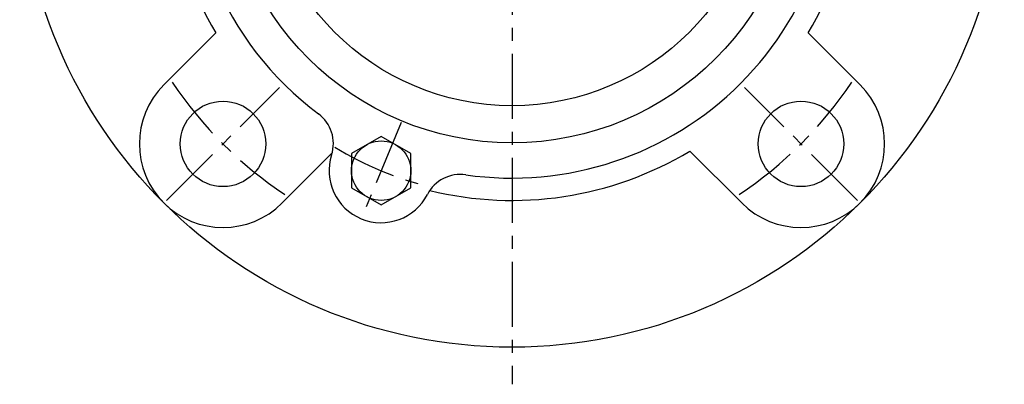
# Model space of a CAD drawing. Extents: x -142 to 324, y -143 to 324.
# Tile 1 of 8: x -132 to 132, y -143 to -44. Entities that reach past the tile are written whole.
import ezdxf

# ---------------------------------------------------------------- set-up
doc = ezdxf.new("R2010")
doc.units = 0
doc.header["$LTSCALE"] = 14
doc.linetypes.add('CENTER', pattern=[2, 1.25, -0.25, 0.25, -0.25])
doc.layers.get('0').update_dxf_attribs({"linetype": 'CONTINUOUS'})
doc.layers.add('CENTER', color=1, linetype='CENTER')

msp = doc.modelspace()

# ---------------------------------------------------------------- linework, layer by layer
for p, q in [((-93.69, -61.87), (-79.72, -47.9)), ((93.69, -61.87), (79.72, -47.9)), ((-35.21, -75.76), (-43.21, -80.38)), ((-27.21, -80.38), (-35.21, -75.76)), ((-61.87, -93.69), (-48.39, -80.21)), ((-43.21, -80.38), (-43.21, -89.62)), ((-27.21, -89.62), (-27.21, -80.38)), ((61.87, -93.69), (47.9, -79.72)), ((-43.21, -89.62), (-35.21, -94.23)), ((-35.21, -94.23), (-27.21, -89.62))]:
    msp.add_line(p, q)
for centre, radius in [((0, 0), 132.5), ((0, 0), 77.5), ((0, 0), 67.5), ((-77.78, -77.78), 11.5), ((77.78, -77.78), 11.5), ((-35.21, -85), 8)]:
    msp.add_circle(centre, radius)
for centre, radius, start, end in [((0, 0), 93, 166.2429, 210.9992), ((0, 0), 93, 329.0008, 13.7571), ((0, 0), 87, 171.7739, 233.2261), ((0, 0), 87, 261.7739, 8.2261), ((-77.78, -77.78), 22.5, 135, 315), ((77.78, -77.78), 22.5, 225, 45), ((-58.07, -77.7), 10, 342.2932, 53.2261), ((-35.21, -85), 14, 162.2932, 332.7068), ((0, 0), 93, 256.2429, 300.9992), ((-13.88, -96), 10, 81.7739, 152.7068)]:
    msp.add_arc(centre, radius, start, end)
at = {"layer": 'CENTER'}
for p, q in [((0, 142.5), (0, -142.5)), ((-92.98, -92.98), (-62.58, -62.58)), ((92.98, -92.98), (62.58, -62.58)), ((-29.85, -72.06), (-40.56, -97.93))]:
    msp.add_line(p, q, dxfattribs=at)
for radius, start, end in [(110, 213.7834, 236.2166), (110, 303.7834, 326.2166), (92, 238.7726, 256.2274)]:
    msp.add_arc((0, 0), radius, start, end, dxfattribs=at)

doc.saveas('drawing.dxf')
